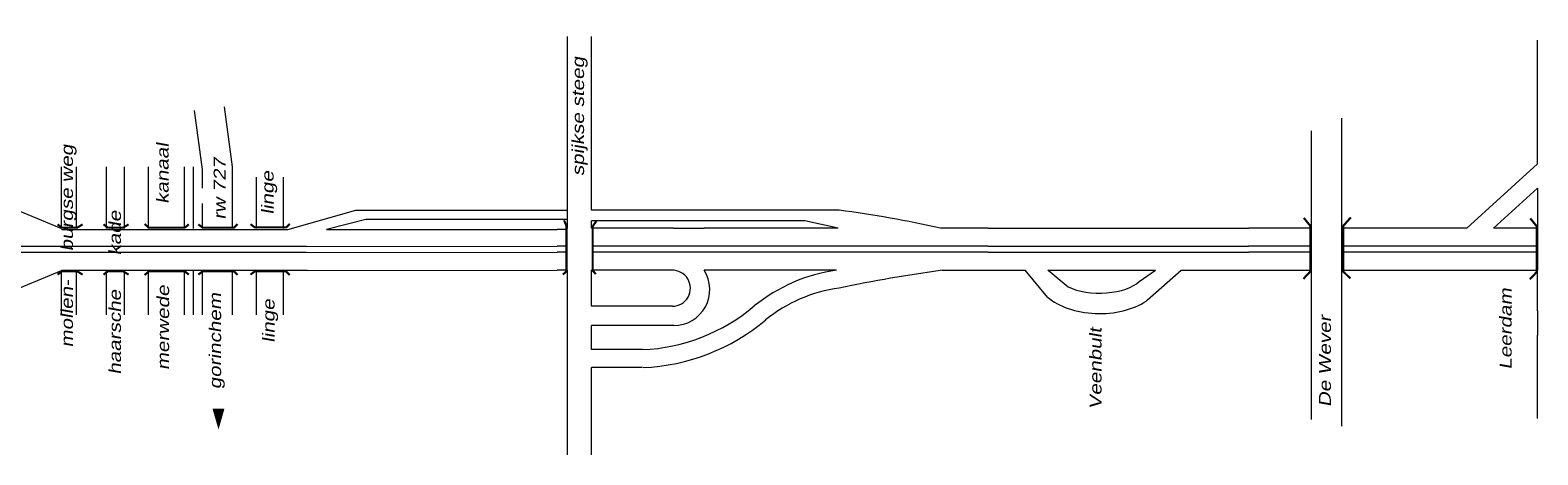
# Model space of a CAD drawing. Header units: metres. Extents: x 534 to 2631, y -2348 to -1484.
# Tile 6 of 10: x 1878 to 2066, y -1873 to -1820. Entities that reach past the tile are written whole.
import ezdxf

# ---------------------------------------------------------------- set-up
doc = ezdxf.new("R2010")
doc.units = ezdxf.units.M
doc.layers.get('0').update_dxf_attribs({"lineweight": 0})
doc.layers.add('STROOI', color=7, linetype='Continuous', lineweight=0)
doc.layers.add('Text', color=7, linetype='Continuous', lineweight=0)
doc.styles.add('ISO25', font='ARIALN.TTF', dxfattribs={"width": 1.5, "oblique": 10})

msp = doc.modelspace()

# ---------------------------------------------------------------- linework, layer by layer
at = {"ltscale": 0.5}
for p, q in [((2041.79, -1850.14), (2041.79, -1831.13)), ((1947.92, -1834.94), (1947.92, -1832.69)), ((2037.95, -1832.71), (2037.95, -1868.8)), ((1947.92, -1840.39), (1947.92, -1837.96)), ((1918.38, -1842.67), (1909.88, -1845.09)), ((1944.89, -1842.67), (1918.38, -1842.67)), ((1978.88, -1842.64), (1947.92, -1842.64)), ((1919.68, -1843.8), (1914.76, -1845.06)), ((1944.8, -1843.8), (1919.68, -1843.8)), ((1974.59, -1843.98), (1947.92, -1843.98)), ((1978.78, -1844.89), (1974.59, -1843.98)), ((1909.88, -1845.09), (1909.84, -1845.1)), ((1914.76, -1845.06), (1943.59, -1845.06)), ((1958.17, -1844.89), (1961.99, -1844.89)), ((1997.52, -1844.89), (2030.12, -1844.89)), ((2066.26, -1844.97), (2066.26, -1850.14)), ((1912.24, -1847.18), (1943.59, -1847.13)), ((1912.24, -1847.93), (1943.59, -1847.88)), ((1997.52, -1847.13), (2030.12, -1847.13)), ((1997.52, -1847.88), (2030.12, -1847.88)), ((1912.38, -1850.18), (1943.59, -1850.14)), ((1997.52, -1850.14), (2002.17, -1850.14)), ((2002.17, -1850.14), (2002.17, -1850.14)), ((2004.96, -1853.5), (2002.17, -1850.14)), ((2004.98, -1850.14), (2018.45, -1850.14)), ((2005.02, -1850.17), (2004.98, -1850.14)), ((2007.56, -1852.25), (2005.02, -1850.17)), ((2016.41, -1851.55), (2018.45, -1850.14)), ((2017.45, -1853.86), (2021.68, -1850.14)), ((2021.68, -1850.14), (2030.12, -1850.14)), ((2021.68, -1850.14), (2021.68, -1850.14)), ((2057.32, -1850.14), (2060.67, -1850.14)), ((2017.45, -1853.86), (2017.3, -1854)), ((2066.26, -1855.21), (2066.26, -1858.25))]:
    msp.add_line(p, q, dxfattribs=at)
for centre, major_axis, ratio, start_param, end_param in [((2011.46, -1850.44), (-5.5, 0), 0.465116, 7.058853, 8.975106), ((2011.46, -1850.89), (-7.84, 0), 0.595222, 6.877331, 8.695252)]:
    msp.add_ellipse(centre, major_axis=major_axis, ratio=ratio, start_param=start_param, end_param=end_param, dxfattribs=at)
at = {"layer": 'STROOI', "color": 7}
for p, q in [((1944.92, -1831.86), (1944.92, -1820.91)), ((1947.92, -1832.69), (1947.92, -1820.91)), ((2066.26, -1836.86), (2066.26, -1821.37)), ((1899.25, -1837.56), (1898.25, -1830.17)), ((1903, -1837.2), (1901.99, -1829.7)), ((1944.92, -1844.88), (1944.92, -1831.86)), ((1947.92, -1837.96), (1947.92, -1834.94)), ((1881.61, -1844.93), (1881.61, -1837.2)), ((1883.49, -1844.93), (1883.49, -1837.2)), ((1887.24, -1844.93), (1887.24, -1837.2)), ((1889.49, -1844.93), (1889.49, -1837.2)), ((1892.49, -1844.93), (1892.49, -1837.2)), ((1897, -1844.93), (1897, -1837.2)), ((1898.12, -1844.93), (1898.12, -1837.2)), ((1903, -1844.93), (1903, -1837.2)), ((2066.26, -1836.86), (2057.41, -1844.89)), ((1899.25, -1839.88), (1899.25, -1837.56)), ((1906, -1844.91), (1906, -1838.51)), ((1909.38, -1844.91), (1909.38, -1838.51)), ((1947.92, -1842.64), (1947.92, -1840.39)), ((2066.26, -1839.9), (2060.75, -1844.89)), ((2066.26, -1839.9), (2066.26, -1844.97)), ((1874.38, -1841.93), (1881.61, -1844.93)), ((1899.25, -1844.93), (1899.25, -1841.81)), ((1947.92, -1844.88), (1947.92, -1843.98)), ((1909.84, -1845.1), (1881.61, -1845.1)), ((1944.92, -1845.06), (1943.59, -1845.06)), ((1958.17, -1844.89), (1947.92, -1844.89)), ((1978.78, -1844.89), (1961.99, -1844.89)), ((1997.52, -1844.89), (1991.57, -1844.89)), ((2038.04, -1844.89), (2030.12, -1844.89)), ((2057.41, -1844.89), (2041.79, -1844.89)), ((2066.26, -1844.89), (2060.75, -1844.89)), ((1912.24, -1847.18), (1848.43, -1847.18)), ((1912.24, -1847.93), (1848.43, -1847.93)), ((1944.78, -1847.13), (1943.59, -1847.13)), ((1944.78, -1847.88), (1943.59, -1847.88)), ((1997.52, -1847.13), (1948.07, -1847.13)), ((1997.52, -1847.88), (1948.07, -1847.88)), ((2038.04, -1847.13), (2030.12, -1847.13)), ((2038.04, -1847.88), (2030.12, -1847.88)), ((2066.26, -1847.13), (2041.79, -1847.13)), ((2066.26, -1847.88), (2041.79, -1847.88)), ((1874.38, -1853.18), (1881.61, -1850.18)), ((1912.38, -1850.18), (1881.61, -1850.18)), ((1881.61, -1855.71), (1881.61, -1850.18)), ((1883.49, -1855.71), (1883.49, -1850.18)), ((1887.24, -1855.71), (1887.24, -1850.18)), ((1889.49, -1855.71), (1889.49, -1850.18)), ((1892.49, -1855.71), (1892.49, -1850.18)), ((1897, -1855.71), (1897, -1850.18)), ((1898.12, -1855.71), (1898.12, -1850.18)), ((1899.25, -1855.71), (1899.25, -1850.18)), ((1903, -1855.71), (1903, -1850.18)), ((1906, -1855.71), (1906, -1850.18)), ((1909.38, -1855.71), (1909.38, -1850.18)), ((1944.92, -1850.14), (1943.59, -1850.14)), ((1944.92, -1873.21), (1944.92, -1850.14)), ((1958.09, -1850.14), (1947.92, -1850.14)), ((1947.92, -1854.64), (1947.92, -1850.14)), ((1978.57, -1850.14), (1961.99, -1850.14)), ((1991.8, -1850.14), (1997.52, -1850.14)), ((2030.12, -1850.14), (2038.04, -1850.14)), ((2041.79, -1850.14), (2057.32, -1850.14)), ((2041.79, -1869.62), (2041.79, -1850.14)), ((2060.67, -1850.14), (2066.26, -1850.14)), ((2066.26, -1855.21), (2066.26, -1850.14)), ((1958.02, -1854.64), (1947.92, -1854.64)), ((1958.2, -1857.06), (1947.92, -1857.06)), ((1947.92, -1860.07), (1947.92, -1857.06)), ((2066.26, -1868.68), (2066.26, -1858.25)), ((1954.27, -1860.07), (1947.92, -1860.07)), ((1954.27, -1862.32), (1947.92, -1862.32)), ((1947.92, -1873.21), (1947.92, -1862.32))]:
    msp.add_line(p, q, dxfattribs=at)
at = {"layer": 'STROOI', "color": 7, "const_width": 0.263}
for points in [[(1884.24, -1844.41), (1883.58, -1844.81), (1881.63, -1844.81), (1881.1, -1844.41)], [(1889.99, -1844.41), (1889.33, -1844.81), (1887.38, -1844.81), (1886.85, -1844.41)], [(1897.52, -1844.41), (1897.03, -1844.81), (1892.52, -1844.81), (1891.99, -1844.37)], [(1903.62, -1844.37), (1903.18, -1844.81), (1899.24, -1844.81), (1898.71, -1844.41)], [(1910.16, -1844.34), (1909.71, -1844.78), (1905.77, -1844.78), (1905.24, -1844.38)], [(1944.32, -1850.68), (1944.78, -1850.27), (1944.78, -1844.62), (1944.47, -1843.9)], [(1948.45, -1850.63), (1948.04, -1850.17), (1948.04, -1844.67), (1948.51, -1844)], [(2036.96, -1851.23), (2037.83, -1850.3), (2037.83, -1844.6), (2037.02, -1843.6)], [(2042.84, -1851.17), (2041.96, -1850.3), (2041.96, -1844.6), (2042.9, -1843.54)], [(2065.29, -1851.29), (2066.17, -1850.35), (2066.17, -1844.66), (2065.35, -1843.66)], [(1884.24, -1850.69), (1883.58, -1850.29), (1881.63, -1850.29), (1881.1, -1850.69)], [(1889.99, -1850.69), (1889.33, -1850.29), (1887.38, -1850.29), (1886.85, -1850.69)], [(1897.52, -1850.69), (1897.03, -1850.29), (1892.52, -1850.29), (1891.99, -1850.74)], [(1903.62, -1850.74), (1903.18, -1850.29), (1899.24, -1850.29), (1898.71, -1850.69)], [(1910.16, -1850.74), (1909.71, -1850.29), (1905.77, -1850.29), (1905.24, -1850.69)]]:
    msp.add_lwpolyline(points, dxfattribs=at)
at = {"layer": 'STROOI', "color": 7}
for centre, radius, start, end in [((1960.47, -1982.93), 141.49, 77.3021, 82.5245), ((1958.02, -1852.39), 2.25, 270, 91.7731), ((1958.2, -1852.56), 4.5, 270, 32.5806), ((1981.45, -1870.87), 20.93, 97.9122, 129.0324), ((2018.75, -2044.95), 196.66, 97.8772, 101.697), ((1981.45, -1870.87), 18.68, 97.9122, 129.0324), ((1953.25, -1836.76), 23.33, 272.5044, 310.0798), ((1953.25, -1836.76), 25.58, 272.5044, 310.0798)]:
    msp.add_arc(centre, radius, start, end, dxfattribs=at)
at = {"layer": 'Text'}
msp.add_lwpolyline([(1901.24, -1867.44, 1.5, 0, 0), (1901.24, -1870.05, 0, 0, 0)], format="xyseb", dxfattribs=at)

# ---------------------------------------------------------------- texts
at = {"layer": 'Text', "style": 'ISO25', "oblique": 10, "width": 1.5}
for s, p in [('spijkse steeg', (1946.97, -1838.37)), ('mollen-     burgse weg', (1883.03, -1859.8)), ('kanaal', (1894.99, -1841.84)), ('rw 727', (1902.13, -1843.82)), ('linge', (1908.13, -1843.18)), ('haarsche      kade', (1889.03, -1863.19)), ('merwede', (1895.06, -1862.63)), ('gorinchem', (1901.57, -1865.01)), ('Leerdam', (2063.02, -1862.56)), ('linge', (1908.25, -1859.21)), ('De Wever', (2040.41, -1867.24)), ('Veenbult', (2011.71, -1867.52))]:
    msp.add_text(s, height=1.5, rotation=90, dxfattribs=at).set_placement(p)

doc.saveas('drawing.dxf')
